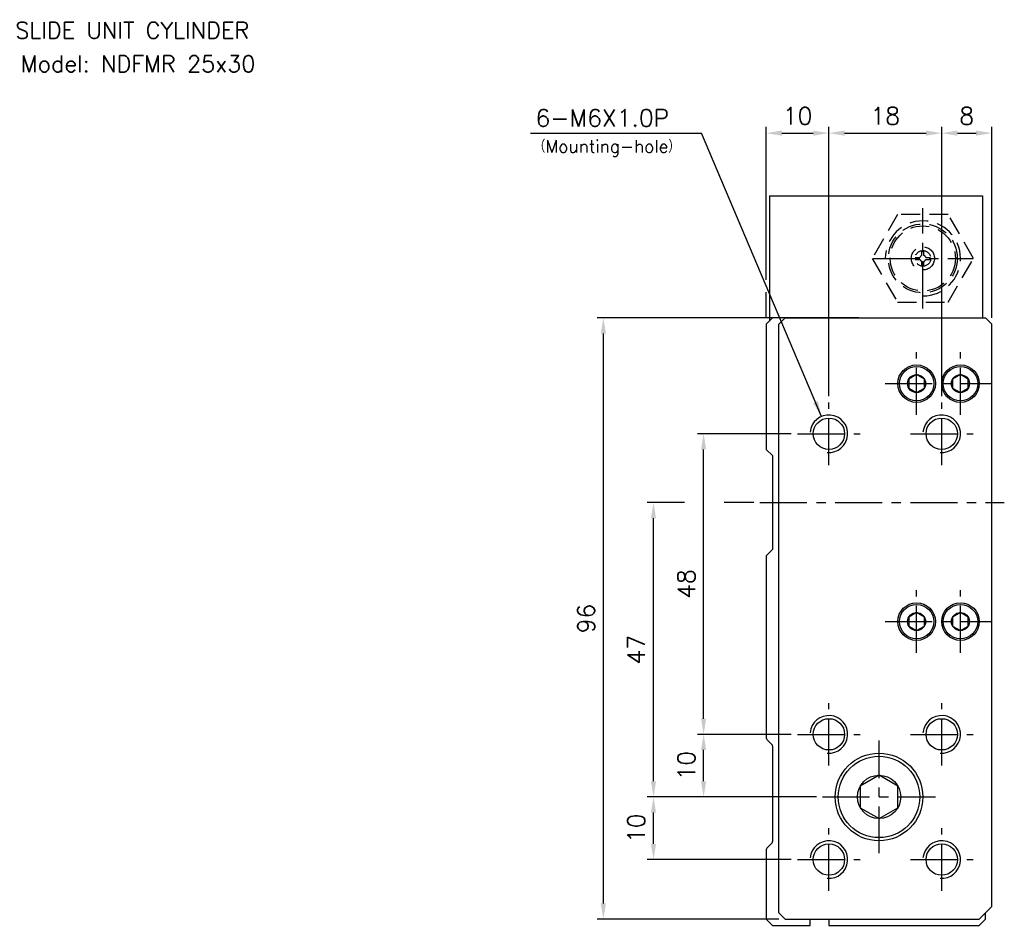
# Model space of a CAD drawing. Extents: x 14 to 576, y 8 to 422.
# Tile 1 of 2: x 14 to 171, y 278 to 422. Entities that reach past the tile are written whole.
import ezdxf
from ezdxf.enums import TextEntityAlignment as Align

# ---------------------------------------------------------------- set-up
doc = ezdxf.new("R2010")
doc.units = 0
doc.header["$LTSCALE"] = 6
doc.header["$MEASUREMENT"] = 0
doc.linetypes.add('CENTER', pattern=[2, 1.25, -0.25, 0.25, -0.25])
doc.linetypes.add('HIDDENX2', pattern=[0.75, 0.5, -0.25])
for name, color, linetype in [('CENTER', 1, 'CENTER'), ('DIM', 3, 'CONTINUOUS'), ('HIDDEN', 3, 'HIDDENX2'), ('PLINE', 2, 'CONTINUOUS')]:
    doc.layers.add(name, color=color, linetype=linetype)
doc.styles.add('AEH', font='SIMPLEX', dxfattribs={"bigfont": 'AE'})

msp = doc.modelspace()

# ---------------------------------------------------------------- linework, layer by layer
at = {"layer": 'CENTER'}
for p, q in [((157.68, 376.01), (157.68, 392.01)), ((149.68, 384.01), (165.68, 384.01)), ((156.68, 359.01), (156.68, 369.01)), ((163.68, 359.01), (163.68, 369.01)), ((151.68, 364.01), (168.68, 364.01)), ((142.68, 351.01), (142.68, 361.01)), ((160.68, 351.01), (160.68, 361.01)), ((137.68, 356.01), (147.68, 356.01)), ((155.68, 356.01), (165.68, 356.01)), ((131.68, 345.01), (170.68, 345.01)), ((156.68, 321.01), (156.68, 331.01)), ((163.68, 321.01), (163.68, 331.01)), ((151.68, 326.01), (168.68, 326.01)), ((142.68, 303.01), (142.68, 313.01)), ((160.68, 303.01), (160.68, 313.01)), ((137.68, 308.01), (147.68, 308.01)), ((150.68, 289.01), (150.68, 307.01)), ((155.68, 308.01), (165.68, 308.01)), ((141.68, 298.01), (159.68, 298.01)), ((142.68, 283.01), (142.68, 293.01)), ((160.68, 283.01), (160.68, 293.01)), ((137.68, 288.01), (147.68, 288.01)), ((155.68, 288.01), (165.68, 288.01))]:
    msp.add_line(p, q, dxfattribs=at)
at = {"layer": 'DIM'}
for p, q in [((95.03, 404.01), (122.32, 404.01)), ((141.51, 358.78), (122.32, 404.01)), ((132.68, 380.6), (132.68, 405.01)), ((135.18, 404.01), (140.18, 404.01)), ((142.68, 362.01), (142.68, 405.01)), ((145.18, 404.01), (158.18, 404.01)), ((160.68, 362.01), (160.68, 405.01)), ((163.18, 404.01), (166.18, 404.01)), ((168.68, 374.51), (168.68, 405.01)), ((132.68, 374.51), (132.68, 378.6)), ((134.68, 374.51), (105.68, 374.51)), ((106.68, 281.01), (106.68, 372.01)), ((136.68, 356.01), (121.68, 356.01)), ((122.68, 310.51), (122.68, 353.51)), ((119.63, 345.01), (113.68, 345.01)), ((130.68, 345.01), (125.98, 345.01)), ((114.68, 300.51), (114.68, 342.51)), ((136.68, 308.01), (121.68, 308.01)), ((122.68, 300.51), (122.68, 305.51)), ((140.68, 298.01), (113.68, 298.01)), ((114.68, 290.51), (114.68, 295.51)), ((136.68, 288.01), (113.68, 288.01)), ((134.68, 278.51), (105.68, 278.51))]:
    msp.add_line(p, q, dxfattribs=at)
for points in [[(135.18, 404.43), (135.18, 403.6), (132.68, 404.01)], [(140.18, 404.43), (140.18, 403.6), (142.68, 404.01)], [(145.18, 404.43), (145.18, 403.6), (142.68, 404.01)], [(158.18, 404.43), (158.18, 403.6), (160.68, 404.01)], [(163.18, 404.43), (163.18, 403.6), (160.68, 404.01)], [(166.18, 404.43), (166.18, 403.6), (168.68, 404.01)], [(106.26, 372.01), (107.09, 372.01), (106.68, 374.51)], [(140.91, 361.24), (140.15, 360.91), (141.51, 358.78)], [(122.26, 353.51), (123.09, 353.51), (122.68, 356.01)], [(114.26, 342.51), (115.09, 342.51), (114.68, 345.01)], [(122.26, 310.51), (123.09, 310.51), (122.68, 308.01)], [(122.26, 305.51), (123.09, 305.51), (122.68, 308.01)], [(114.26, 300.51), (115.09, 300.51), (114.68, 298.01)], [(122.26, 300.51), (123.09, 300.51), (122.68, 298.01)], [(114.26, 295.51), (115.09, 295.51), (114.68, 298.01)], [(114.26, 290.51), (115.09, 290.51), (114.68, 288.01)], [(106.26, 281.01), (107.09, 281.01), (106.68, 278.51)]]:
    msp.add_solid(points, dxfattribs=at)
at = {"layer": 'HIDDEN'}
for p, q in [((157.53, 384.49), (157.53, 385.25)), ((157.83, 384.49), (157.83, 385.25)), ((156.44, 384.16), (157.2, 384.16)), ((156.44, 383.86), (157.2, 383.86)), ((157.53, 382.77), (157.53, 383.54)), ((157.83, 382.77), (157.83, 383.54)), ((158.15, 384.16), (158.92, 384.16)), ((158.15, 383.86), (158.92, 383.86))]:
    msp.add_line(p, q, dxfattribs=at)
msp.add_lwpolyline([(153.64, 391.01), (149.59, 384.01), (153.64, 377.01), (161.72, 377.01), (165.76, 384.01), (161.72, 391.01)], close=True, dxfattribs=at)
for radius in [5.5, 5.2, 1.85, 1.25]:
    msp.add_circle((157.68, 384.01), radius, dxfattribs=at)
at = {"layer": 'HIDDEN', "color": 3}
msp.add_arc((157.68, 384.01), 6, 270, 180, dxfattribs=at)
at = {"layer": 'HIDDEN'}
for start, end in [(107.6204, 162.3796), (197.6204, 252.3796), (17.6204, 72.3796), (287.6204, 342.3796)]:
    msp.add_arc((157.68, 384.01), 0.496, start, end, dxfattribs=at)
at = {"layer": 'PLINE'}
for p, q in [((133.18, 394.01), (167.18, 394.01)), ((133.18, 394.01), (133.18, 374.01)), ((167.18, 394.01), (167.18, 374.51)), ((133.68, 374.51), (132.68, 373.51)), ((147.48, 374.51), (133.68, 374.51)), ((135.68, 374.51), (134.68, 373.51)), ((135.68, 374.51), (167.68, 374.51)), ((167.68, 374.51), (168.68, 373.51)), ((132.68, 373.51), (132.68, 353.51)), ((134.68, 279.51), (134.68, 373.51)), ((168.68, 280.51), (168.68, 373.51)), ((132.68, 353.51), (133.68, 352.51)), ((133.68, 352.51), (133.68, 337.51)), ((133.68, 337.51), (132.68, 336.51)), ((132.68, 336.51), (132.68, 307.46)), ((132.79, 307.18), (133.56, 306.41)), ((133.68, 306.13), (133.68, 290.9)), ((132.68, 289.57), (132.68, 278.51)), ((133.56, 290.62), (132.79, 289.85)), ((168.68, 280.51), (166.68, 278.51)), ((133.68, 277.51), (132.68, 278.51)), ((134.68, 279.51), (135.68, 278.51)), ((135.68, 278.51), (166.68, 278.51)), ((139.68, 277.51), (139.68, 278.51)), ((142.68, 278.51), (142.68, 277.51)), ((166.68, 277.51), (167.68, 278.51)), ((167.68, 278.51), (167.68, 279.51)), ((133.68, 277.51), (139.68, 277.51)), ((142.68, 277.51), (166.68, 277.51))]:
    msp.add_line(p, q, dxfattribs=at)
for points in [[(157.93, 364.74), (156.68, 365.46), (155.43, 364.74), (155.43, 363.29), (156.68, 362.57), (157.93, 363.29)], [(164.93, 364.74), (163.68, 365.46), (162.43, 364.74), (162.43, 363.29), (163.68, 362.57), (164.93, 363.29)], [(157.93, 326.74), (156.68, 327.46), (155.43, 326.74), (155.43, 325.29), (156.68, 324.57), (157.93, 325.29)], [(164.93, 326.74), (163.68, 327.46), (162.43, 326.74), (162.43, 325.29), (163.68, 324.57), (164.93, 325.29)], [(153.68, 299.75), (150.68, 301.48), (147.68, 299.75), (147.68, 296.28), (150.68, 294.55), (153.68, 296.28)]]:
    msp.add_lwpolyline(points, close=True, dxfattribs=at)
for centre, radius in [((156.68, 364.01), 3), ((163.68, 364.01), 3), ((142.68, 356.01), 2.5), ((160.68, 356.01), 2.5), ((156.68, 326.01), 3), ((156.68, 326.01), 2.75), ((163.68, 326.01), 3), ((163.68, 326.01), 2.75), ((142.68, 308.01), 2.5), ((160.68, 308.01), 2.5), ((150.68, 298.01), 7), ((142.68, 288.01), 2.5), ((160.68, 288.01), 2.5)]:
    msp.add_circle(centre, radius, dxfattribs=at)
at = {"layer": 'PLINE', "color": 3}
for centre, radius in [((156.68, 364.01), 2.75), ((163.68, 364.01), 2.75), ((156.68, 364.01), 1.44), ((163.68, 364.01), 1.44), ((156.68, 326.01), 1.44), ((163.68, 326.01), 1.44), ((150.68, 298.01), 6.5), ((150.68, 298.01), 3.46)]:
    msp.add_circle(centre, radius, dxfattribs=at)
for centre in [(142.68, 356.01), (160.68, 356.01), (142.68, 308.01), (160.68, 308.01), (142.68, 288.01), (160.68, 288.01)]:
    msp.add_arc(centre, 3, 265, 175, dxfattribs=at)
at = {"layer": 'PLINE'}
for centre, start, end in [((133.08, 307.46), 180, 225), ((133.28, 306.13), 360, 45), ((133.28, 290.9), 315, 0), ((133.08, 289.57), 135, 180)]:
    msp.add_arc(centre, 0.4, start, end, dxfattribs=at)

# ---------------------------------------------------------------- texts
at = {"layer": 'DIM', "color": 7, "style": 'AEH'}
msp.add_text('SLIDE UNIT CYLINDER', height=2.625, dxfattribs=at).set_placement((31.48, 420.43), align=Align.MIDDLE)
at = {"layer": 'DIM', "style": 'AEH'}
msp.add_text('Model: NDFMR 25x30', height=2.625, dxfattribs=at).set_placement((32.41, 415.08), align=Align.MIDDLE)
for s, height, p in [('6-M6X1.0P', 2.75, (95.85, 405.06)), ('（Mounting-hole）', 2, (95.52, 400.9))]:
    msp.add_text(s, height=height, dxfattribs=at).set_placement(p)
for s, p in [('10', (137.68, 406.76)), ('18', (151.68, 406.76)), ('8', (164.68, 406.76))]:
    msp.add_text(s, height=2.75, dxfattribs=at).set_placement(p, align=Align.MIDDLE_CENTER)
for s, p in [('48', (119.93, 332.01)), ('96', (103.93, 326.51)), ('47', (111.93, 321.51)), ('10', (119.93, 303.01)), ('10', (111.93, 293.01))]:
    msp.add_text(s, height=2.75, rotation=90, dxfattribs=at).set_placement(p, align=Align.MIDDLE_CENTER)

doc.saveas('drawing.dxf')
